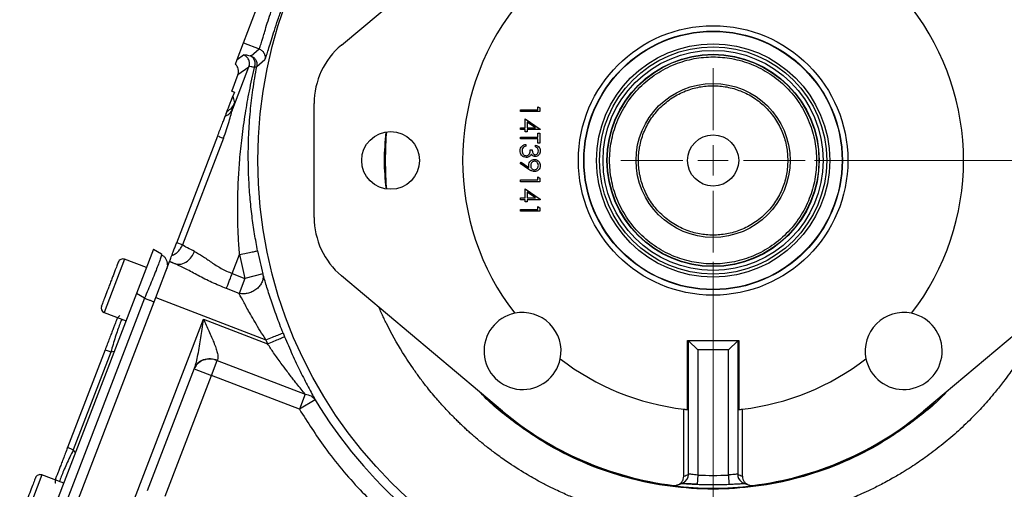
# Model space of a CAD drawing. Header units: inches. Extents: x 0.6 to 16.3, y 0.2 to 11.5.
# Tile 10 of 12: x 9.8 to 14.1, y 6.5 to 8.5. Entities that reach past the tile are written whole.
import ezdxf

# ---------------------------------------------------------------- set-up
doc = ezdxf.new("R2010")
doc.units = ezdxf.units.IN
doc.header["$MEASUREMENT"] = 0
doc.styles.add('SLDTEXTSTYLE0', font='TXT', dxfattribs={"width": 0.75})
doc.dimstyles.new('SLDDIMSTYLE0', dxfattribs={"dimtxt": 0.137795, "dimasz": 0.14, "dimexe": 0, "dimexo": 0.0625, "dimgap": 0.034449, "dimtad": 0, "dimdec": 1, "dimlfac": 1.5, "dimrnd": 1e-09, "dimzin": 12, "dimdsep": 46, "dimtxsty": 'SLDTEXTSTYLE0', "dimblk1": 'CLOSED', "dimblk2": 'CLOSED', "dimsah": 1, "dimcen": 0.09, "dimadec": 0, "dimazin": 3, "dimtfac": 1, "dimtdec": 1, "dimtofl": 0, "dimtmove": 0, "dimatfit": 3, "dimldrblk": 'CLOSED', "dimfxl": 0, "dimfrac": 2, "dimtolj": 1, "dimtzin": 12, "dimarcsym": 0})
doc.dimstyles.new('SLDDIMSTYLE1', dxfattribs={"dimtxt": 0.137795, "dimasz": 0.14, "dimexe": 0, "dimexo": 0.0625, "dimgap": 0.034449, "dimtad": 0, "dimtih": 1, "dimtoh": 1, "dimdec": 1, "dimlfac": 1.5, "dimrnd": 1e-09, "dimzin": 12, "dimdsep": 46, "dimtxsty": 'SLDTEXTSTYLE0', "dimblk1": 'CLOSED', "dimblk2": 'CLOSED', "dimsah": 1, "dimcen": 0.09, "dimadec": 0, "dimazin": 3, "dimtfac": 1, "dimtofl": 0, "dimtmove": 0, "dimatfit": 3, "dimldrblk": 'CLOSED', "dimfxl": 0, "dimfrac": 2, "dimtolj": 1, "dimtzin": 12, "dimarcsym": 0})
doc.dimstyles.new('SLDDIMSTYLE2', dxfattribs={"dimtxt": 0.137795, "dimasz": 0.14, "dimexe": 0, "dimexo": 0.0625, "dimgap": 0.034449, "dimtad": 0, "dimdec": 1, "dimlfac": 1.5, "dimrnd": 1e-09, "dimzin": 12, "dimdsep": 46, "dimtxsty": 'SLDTEXTSTYLE0', "dimblk1": 'CLOSED', "dimblk2": 'CLOSED', "dimsah": 1, "dimcen": 0.09, "dimadec": 0, "dimazin": 3, "dimtfac": 1, "dimtmove": 0, "dimatfit": 0, "dimldrblk": 'CLOSED', "dimfxl": 0, "dimfrac": 2, "dimtolj": 1, "dimtzin": 12, "dimarcsym": 0})
doc.dimstyles.new('SLDDIMSTYLE3', dxfattribs={"dimtxt": 0.137795, "dimasz": 0.14, "dimexe": 0, "dimexo": 0.0625, "dimgap": 0.034449, "dimtad": 0, "dimtih": 1, "dimtoh": 1, "dimdec": 1, "dimlfac": 1.5, "dimrnd": 1e-09, "dimzin": 12, "dimdsep": 46, "dimtxsty": 'SLDTEXTSTYLE0', "dimblk1": 'CLOSED', "dimblk2": 'CLOSED', "dimsah": 1, "dimcen": 0.09, "dimadec": 0, "dimazin": 3, "dimtfac": 1, "dimtdec": 1, "dimtofl": 0, "dimtmove": 0, "dimatfit": 3, "dimldrblk": 'CLOSED', "dimfxl": 0, "dimfrac": 2, "dimtolj": 1, "dimtzin": 12, "dimarcsym": 0})

# ---------------------------------------------------------------- blocks, each defined once
blk = doc.blocks.new('_Closed')
at = {"color": 0, "linetype": 'ByBlock', "lineweight": -2}
for p, q in [((-1, 0.166667), (0, 0)), ((-1, 0.166667), (-1, -0.166667)), ((0, 0), (-1, -0.166667)), ((0, 0), (-1, 0))]:
    blk.add_line(p, q, dxfattribs=at)
blk = doc.blocks.new('_D')
at = {"color": 7, "linetype": 'Continuous', "lineweight": 0}
for p, q in [((14.8995, 6.9809), (14.8995, 3.7392)), ((12.0129, 5.3139), (12.0129, 3.7392)), ((13.0997, 3.9771), (13.0577, 3.9771)), ((13.0577, 3.9771), (13.0577, 3.7583)), ((13.4052, 3.9771), (13.4471, 3.9771)), ((13.4471, 3.9771), (13.4471, 3.7583)), ((12.0129, 3.7786), (12.9369, 3.7786)), ((13.0577, 3.7583), (13.0997, 3.7583)), ((13.4471, 3.7583), (13.4052, 3.7583)), ((14.8995, 3.7786), (13.568, 3.7786))]:
    blk.add_line(p, q, dxfattribs=at)
at = {"color": 7, "linetype": 'Continuous', "lineweight": 18, "xscale": 0.14, "yscale": 0.14, "rotation": 180.0000000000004}
blk.add_blockref('_Closed', (12.0129, 3.7786), dxfattribs=at)
at = {"color": 7, "linetype": 'Continuous', "lineweight": 18, "xscale": 0.14, "yscale": 0.14}
blk.add_blockref('_Closed', (14.8995, 3.7786), dxfattribs=at)
at = {"color": 7, "linetype": 'Continuous', "lineweight": 18, "char_height": 0.1378, "attachment_point": 1, "style": 'SLDTEXTSTYLE0'}
for s, insert in [('110', (13.0997, 3.9359)), ('4.3', (13.1252, 3.7298))]:
    blk.add_mtext(s, dxfattribs=dict(at, insert=insert))
blk = doc.blocks.new('_D_1')
at = {"color": 7, "linetype": 'Continuous', "lineweight": 0}
for p, q in [((13.4908, 9.9274), (15.8627, 9.9274)), ((15.8233, 9.9274), (15.8233, 9.0832)), ((15.6706, 9.0552), (15.6286, 9.0552)), ((15.6286, 9.0552), (15.6286, 8.8364)), ((15.9761, 9.0552), (16.0181, 9.0552)), ((16.0181, 9.0552), (16.0181, 8.8364)), ((15.6286, 8.8364), (15.6706, 8.8364)), ((16.0181, 8.8364), (15.9761, 8.8364)), ((15.8233, 5.0577), (15.8233, 8.6303)), ((14.0917, 5.0577), (15.8627, 5.0577))]:
    blk.add_line(p, q, dxfattribs=at)
at = {"color": 7, "linetype": 'Continuous', "lineweight": 18, "xscale": 0.14, "yscale": 0.14}
for p, rotation in [((15.8233, 9.9274), 90.0000000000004), ((15.8233, 5.0577), 270.0000000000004)]:
    blk.add_blockref('_Closed', p, dxfattribs=dict(at, rotation=rotation))
at = {"color": 7, "linetype": 'Continuous', "lineweight": 18, "char_height": 0.1378, "attachment_point": 1, "style": 'SLDTEXTSTYLE0'}
for s, insert in [('186', (15.6706, 9.0141)), ('7.3', (15.6961, 8.8079))]:
    blk.add_mtext(s, dxfattribs=dict(at, insert=insert))
blk = doc.blocks.new('_D_2')
at = {"color": 7, "linetype": 'Continuous', "lineweight": 0}
for p, q in [((12.8462, 7.4358), (12.8462, 4.6724)), ((12.0129, 5.3139), (12.0129, 4.6724)), ((12.3314, 4.9102), (12.2895, 4.9102)), ((12.2895, 4.9102), (12.2895, 4.6915)), ((12.5351, 4.9102), (12.5771, 4.9102)), ((12.5771, 4.9102), (12.5771, 4.6915)), ((12.0129, 4.7118), (11.7629, 4.7118)), ((12.2895, 4.6915), (12.3314, 4.6915)), ((12.5771, 4.6915), (12.5351, 4.6915)), ((12.8462, 4.7118), (13.0962, 4.7118))]:
    blk.add_line(p, q, dxfattribs=at)
at = {"color": 7, "linetype": 'Continuous', "lineweight": 18, "xscale": 0.14, "yscale": 0.14}
blk.add_blockref('_Closed', (12.0129, 4.7118, -0.5987), dxfattribs=at)
at = {"color": 7, "linetype": 'Continuous', "lineweight": 18, "xscale": 0.14, "yscale": 0.14, "rotation": 180.0000000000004}
blk.add_blockref('_Closed', (12.8462, 4.7118, -0.5987), dxfattribs=at)
at = {"color": 7, "linetype": 'Continuous', "lineweight": 18, "char_height": 0.1378, "attachment_point": 1, "style": 'SLDTEXTSTYLE0'}
for s, insert in [('32', (12.3314, 4.8691)), ('1.3', (12.306, 4.663))]:
    blk.add_mtext(s, dxfattribs=dict(at, insert=insert))
blk = doc.blocks.new('_D_5')
at = {"color": 7, "linetype": 'Continuous', "lineweight": 0}
for p, q in [((13.2845, 7.8741), (15.3899, 7.8741)), ((15.3505, 7.8741), (15.3505, 6.0344)), ((15.1978, 6.0064), (15.1558, 6.0064)), ((15.1558, 6.0064), (15.1558, 5.7877)), ((15.5032, 6.0064), (15.5452, 6.0064)), ((15.5452, 6.0064), (15.5452, 5.7877)), ((15.1558, 5.7877), (15.1978, 5.7877)), ((15.5452, 5.7877), (15.5032, 5.7877)), ((15.3505, 5.0577), (15.3505, 5.5815)), ((14.0917, 5.0577), (15.3899, 5.0577))]:
    blk.add_line(p, q, dxfattribs=at)
at = {"color": 7, "linetype": 'Continuous', "lineweight": 18, "xscale": 0.14, "yscale": 0.14}
for p, rotation in [((15.3505, 7.8741, -0.5987), 90.0000000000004), ((15.3505, 5.0577, -0.5987), 270.0000000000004)]:
    blk.add_blockref('_Closed', p, dxfattribs=dict(at, rotation=rotation))
at = {"color": 7, "linetype": 'Continuous', "lineweight": 18, "char_height": 0.1378, "attachment_point": 1, "style": 'SLDTEXTSTYLE0'}
for s, insert in [('107', (15.1978, 5.9653)), ('4.2', (15.2232, 5.7591))]:
    blk.add_mtext(s, dxfattribs=dict(at, insert=insert))
blk = doc.blocks.new('SW_CENTERMARKSYMBOL_1')
at = {"color": 0, "linetype": 'Continuous', "lineweight": 18}
for p, q in [((0, 0.1312), (0, 0.399)), ((0, 0), (0, 0.0656)), ((-0.1312, 0), (-0.399, 0)), ((0, 0), (-0.0656, 0)), ((0, 0), (0, -0.0656)), ((0, 0), (0.0656, 0)), ((0.1312, 0), (0.399, 0)), ((0, -0.1312), (0, -0.399))]:
    blk.add_line(p, q, dxfattribs=at)

msp = doc.modelspace()

# ---------------------------------------------------------------- linework, layer by layer
at = {"color": 7, "linetype": 'Continuous', "lineweight": 25}
for p, q in [((11.2373, 8.3732), (11.9352, 8.9592)), ((10.8137, 8.3833), (10.995, 8.8557)), ((10.7862, 8.3116), (10.8137, 8.3833)), ((10.8137, 8.3833), (10.8813, 8.3574)), ((10.8463, 8.3263), (10.8813, 8.3574)), ((10.7782, 8.2909), (10.7862, 8.3116)), ((10.7862, 8.3116), (10.814, 8.3313)), ((10.8712, 8.281), (10.906, 8.3113)), ((10.7672, 8.0979), (10.837, 8.2797)), ((10.7896, 8.2461), (10.837, 8.2797)), ((10.7896, 8.2461), (10.7624, 8.1753)), ((10.762, 8.1743), (10.7624, 8.1753)), ((10.762, 8.1743), (10.7627, 8.174)), ((10.7624, 8.1753), (10.7627, 8.174)), ((10.7627, 8.174), (10.7745, 8.1695)), ((10.7745, 8.1695), (10.7677, 8.1518)), ((10.7677, 8.1518), (10.774, 8.1235)), ((11.1194, 7.6278), (11.1194, 8.1204)), ((12.0877, 8.0931), (12.0877, 8.106)), ((12.0877, 8.106), (12.0962, 8.1011)), ((12.0962, 8.1011), (12.0962, 8.0857)), ((12.0129, 8.0857), (12.0129, 8.0931)), ((12.0129, 8.0931), (12.0877, 8.0931)), ((12.0962, 8.0857), (12.0129, 8.0857)), ((12.0129, 8.0077), (12.0129, 8.0151)), ((12.0129, 8.0151), (12.0321, 8.0151)), ((12.0321, 8.0151), (12.0321, 8.0547)), ((12.0321, 8.0547), (12.0983, 8.0092)), ((12.0407, 8.04), (12.0407, 8.0151)), ((12.0768, 8.0151), (12.0407, 8.04)), ((12.0407, 8.0151), (12.0768, 8.0151)), ((10.5243, 7.5179), (10.7018, 7.9801)), ((10.7267, 7.9705), (10.5493, 7.5083)), ((12.0321, 8.0077), (12.0129, 8.0077)), ((12.0129, 7.9745), (12.0877, 7.9745)), ((12.0129, 7.9671), (12.0129, 7.9745)), ((12.0321, 7.998), (12.0321, 8.0077)), ((12.0407, 7.998), (12.0321, 7.998)), ((12.0983, 8.0077), (12.0407, 8.0077)), ((12.0407, 8.0077), (12.0407, 7.998)), ((12.0877, 7.9927), (12.0962, 7.9927)), ((12.0877, 7.9745), (12.0877, 7.9927)), ((12.0962, 7.9927), (12.0962, 7.9489)), ((12.0983, 8.0092), (12.0983, 8.0077)), ((12.0877, 7.9671), (12.0129, 7.9671)), ((12.0353, 7.9436), (12.0353, 7.9361)), ((12.077, 7.9329), (12.077, 7.9404)), ((12.0877, 7.9489), (12.0877, 7.9671)), ((12.0962, 7.9489), (12.0877, 7.9489)), ((12.0545, 7.9201), (12.0631, 7.9201)), ((12.0107, 7.8613), (12.0149, 7.8673)), ((12.0483, 7.8356), (12.0107, 7.8613)), ((12.0149, 7.8673), (12.0488, 7.8441)), ((12.0877, 7.7897), (12.0877, 7.8025)), ((12.0877, 7.8025), (12.0962, 7.7976)), ((12.0129, 7.7822), (12.0129, 7.7897)), ((12.0129, 7.7897), (12.0877, 7.7897)), ((12.0962, 7.7822), (12.0129, 7.7822)), ((12.0962, 7.7976), (12.0962, 7.7822)), ((12.0321, 7.7117), (12.0321, 7.7512)), ((12.0321, 7.7512), (12.0983, 7.7058)), ((12.0407, 7.7366), (12.0407, 7.7117)), ((12.0768, 7.7117), (12.0407, 7.7366)), ((12.0129, 7.7042), (12.0129, 7.7117)), ((12.0129, 7.7117), (12.0321, 7.7117)), ((12.0321, 7.7042), (12.0129, 7.7042)), ((12.0321, 7.6946), (12.0321, 7.7042)), ((12.0407, 7.6946), (12.0321, 7.6946)), ((12.0407, 7.7117), (12.0768, 7.7117)), ((12.0983, 7.7042), (12.0407, 7.7042)), ((12.0407, 7.7042), (12.0407, 7.6946)), ((12.0877, 7.6743), (12.0962, 7.6694)), ((12.0877, 7.6615), (12.0877, 7.6743)), ((12.0983, 7.7058), (12.0983, 7.7042)), ((12.0129, 7.6615), (12.0877, 7.6615)), ((12.0129, 7.654), (12.0129, 7.6615)), ((12.0962, 7.654), (12.0129, 7.654)), ((12.0962, 7.6694), (12.0962, 7.654)), ((10.5493, 7.5083), (10.5243, 7.5179)), ((10.4245, 7.4903), (10.3506, 7.2979)), ((10.4245, 7.4903), (10.4587, 7.4698)), ((10.7646, 7.3846), (10.7963, 7.4673)), ((10.7963, 7.4673), (10.8197, 7.3635)), ((10.3937, 7.4101), (10.2991, 7.4464)), ((10.4334, 7.2809), (10.493, 7.4363)), ((10.4845, 7.4229), (10.481, 7.4051)), ((10.493, 7.4363), (10.4937, 7.438)), ((10.493, 7.4363), (10.5185, 7.4266)), ((10.4937, 7.438), (10.5185, 7.4266)), ((10.7646, 7.3846), (10.8197, 7.3635)), ((10.8972, 7.383), (10.8197, 7.3635)), ((11.9352, 6.789), (11.2373, 7.375)), ((14.4552, 7.375), (13.7572, 6.789)), ((10.8197, 7.3635), (10.7947, 7.2982)), ((10.3506, 7.2979), (9.99, 6.3584)), ((10.3848, 7.2774), (10.3506, 7.2979)), ((10.7947, 7.2982), (10.7395, 7.3194)), ((10.3848, 7.2774), (10.0291, 6.3508)), ((10.0689, 6.3315), (10.4334, 7.2809)), ((10.4334, 7.2809), (10.9107, 7.0977)), ((10.2107, 7.2161), (10.3053, 7.1798)), ((10.2853, 6.2627), (10.6402, 7.1872)), ((10.6402, 7.1872), (10.9176, 7.0807)), ((10.9107, 7.0977), (10.9176, 7.0807)), ((12.735, 6.7957), (12.735, 7.0941)), ((12.735, 7.0941), (12.9574, 7.0941)), ((12.7397, 6.5154), (12.7397, 7.094)), ((12.7397, 7.094), (12.7795, 7.0541)), ((12.9527, 7.094), (12.9129, 7.0541)), ((12.9527, 7.094), (12.9527, 6.5154)), ((12.9574, 7.0941), (12.9574, 6.7957)), ((10.2142, 7.054), (10.0517, 6.6309)), ((10.2391, 7.0445), (10.0766, 6.6214)), ((12.9129, 7.0541), (12.7795, 7.0541)), ((12.7795, 7.0541), (12.7795, 6.5124)), ((12.9129, 6.5124), (12.9129, 7.0541)), ((10.675, 6.943), (10.7, 7.0083)), ((10.7, 7.0083), (10.701, 7.0107)), ((10.7, 7.0083), (11.0803, 6.8623)), ((10.3985, 6.446), (10.6017, 6.9753)), ((10.6003, 6.9717), (10.675, 6.943)), ((10.4746, 6.4209), (10.675, 6.943)), ((11.0553, 6.797), (10.675, 6.943)), ((11.0803, 6.8623), (11.0553, 6.797)), ((11.1238, 6.8382), (11.0553, 6.797)), ((12.7195, 6.5076), (12.7195, 6.7974)), ((12.9729, 6.5076), (12.9729, 6.7974)), ((10.0353, 6.4765), (9.9407, 6.5128)), ((12.7795, 6.5124), (12.7776, 6.4725)), ((12.9129, 6.5124), (12.9148, 6.4725))]:
    msp.add_line(p, q, dxfattribs=at)
at = {"color": 8, "linetype": 'Continuous', "lineweight": 25}
for p, q in [((10.2991, 7.4464), (10.2107, 7.2161)), ((10.2543, 7.0469), (10.2391, 7.0445)), ((10.0863, 6.6094), (10.0766, 6.6214)), ((9.9407, 6.5128), (9.858, 6.2974))]:
    msp.add_line(p, q, dxfattribs=at)
at = {"color": 7, "linetype": 'Continuous', "lineweight": 25, "flags": 128}
for points in [[(11.4281, 7.8741), (11.4316, 7.9741), (11.4335, 7.998)], [(11.4335, 7.7502), (11.4316, 7.7741), (11.4281, 7.8741)], [(12.9678, 6.4841), (12.9727, 6.4807), (12.9779, 6.4782)]]:
    msp.add_lwpolyline(points, dxfattribs=at)
at = {"color": 7, "linetype": 'Continuous', "lineweight": 25}
for centre, radius in [((12.8462, 7.8741), 1.9709), ((12.8462, 7.8741), 0.5833), ((12.8462, 7.8741), 0.5597), ((12.8462, 7.8741), 0.5583), ((12.8462, 7.8741), 0.5049), ((12.8462, 7.8741), 0.4918), ((12.8462, 7.8741), 0.4765), ((12.8462, 7.8741), 0.4593), ((12.8462, 7.8741), 0.4593), ((12.8462, 7.8741), 0.458), ((12.8462, 7.8741), 0.3333), ((11.4502, 7.8741), 0.125), ((12.8462, 7.8741), 0.1107)]:
    msp.add_circle(centre, radius, dxfattribs=at)
for centre, radius, start, end in [((12.8462, 7.8741), 1.0842, 142.3827, 217.6173), ((12.8462, 7.8741), 1.0842, 322.3827, 37.6173), ((11.4495, 8.1204), 0.3301, 130.0159, 180), ((11.4495, 7.6278), 0.3301, 180, 229.9841), ((12.8462, 7.8741), 2.0099, 191.2238, 194.1427), ((10.2914, 7.4265), 0.0213, 69, 159), ((10.2183, 7.236), 0.0213, 159, 249), ((12.0213, 7.0492), 0.1667, 101.7066, 348.2934), ((12.0213, 7.0492), 0.1667, 348.2934, 101.7066), ((13.6712, 7.0492), 0.1667, 78.2934, 191.7066), ((13.6712, 7.0492), 0.1667, 191.7066, 78.2934), ((12.8462, 7.8741), 2.0055, 201.8575, 202.3609), ((12.8462, 7.8741), 1.0842, 232.3827, 263.2906), ((12.8462, 7.8741), 1.0842, 276.7094, 307.6173), ((12.8462, 7.8741), 2.0099, 211.0232, 228.9899), ((12.8462, 7.8741), 1.4181, 227.5194, 312.4806), ((12.8462, 7.8741), 1.4168, 229.9841, 263.0345), ((12.8462, 7.8741), 1.0842, 263.2906, 264.1124), ((12.8462, 7.8741), 1.0842, 275.8876, 276.7094), ((12.8462, 7.8741), 1.4168, 276.9655, 310.0159), ((12.8462, 7.8741), 2.0419, 304.4163, 325.5837), ((9.9331, 6.4929), 0.0213, 69, 159), ((12.8462, 7.8741), 1.3634, 267.1965, 272.8035), ((12.8462, 7.8741), 1.4034, 267.1965, 270), ((12.8462, 7.8741), 1.4034, 270, 272.8035)]:
    msp.add_arc(centre, radius, start, end, dxfattribs=at)
at = {"color": 8, "linetype": 'Continuous', "lineweight": 25}
for centre, radius, start, end in [((12.6999, 6.5152), 0.0398, 291.5753, 0.2561), ((12.9926, 6.5153), 0.0399, 179.7685, 231.4488)]:
    msp.add_arc(centre, radius, start, end, dxfattribs=at)
at = {"color": 7, "linetype": 'Continuous', "lineweight": 25}
for centre, major_axis, ratio, start_param, end_param in [((12.7394, 7.0541), (0, 0.04), 0.087489, 6.195919, 6.283185), ((12.953, 7.0541), (0, 0.04), 0.087489, 0, 0.087266), ((12.0265, 7.8741), (1.7225, 0), 0.866575, 5.1265, 5.139306), ((13.666, 7.8741), (1.7225, 0), 0.866575, 4.285472, 4.298278)]:
    msp.add_ellipse(centre, major_axis=major_axis, ratio=ratio, start_param=start_param, end_param=end_param, dxfattribs=at)
for points, knots in [([(10.8813, 8.3574), (10.8819, 8.3581), (10.8831, 8.3597), (10.8859, 8.367), (10.8893, 8.3774), (10.8934, 8.3912), (10.8986, 8.4087), (10.9061, 8.4341), (10.9162, 8.4678), (10.9295, 8.5092), (10.9446, 8.5532), (10.9592, 8.5929), (10.9726, 8.6268), (10.9846, 8.656), (10.9942, 8.6783), (11.0011, 8.6941), (11.0054, 8.7037), (11.0099, 8.7136), (11.013, 8.7204), (11.015, 8.7248), (11.0166, 8.7282), (11.0191, 8.7337), (11.0226, 8.741), (11.0264, 8.7492), (11.0331, 8.7633), (11.0412, 8.7802), (11.0491, 8.7967), (11.0562, 8.8118), (11.0619, 8.8246), (11.0624, 8.8281), (11.0627, 8.8297)], [0, 0, 0, 0, 0.04038, 0.082046, 0.125013, 0.160146, 0.201842, 0.250101, 0.312587, 0.375136, 0.439501, 0.500031, 0.539925, 0.581601, 0.625068, 0.639187, 0.654327, 0.670487, 0.687668, 0.688313, 0.692861, 0.705019, 0.716994, 0.732065, 0.75023, 0.798831, 0.840476, 0.875163, 0.939066, 1, 1, 1, 1]), ([(10.906, 8.3113), (10.9071, 8.313), (10.9092, 8.3164), (10.9151, 8.3341), (10.9233, 8.3604), (10.9338, 8.3949), (10.9468, 8.4362), (10.962, 8.4826), (10.9794, 8.5323), (10.9984, 8.5835), (11.0185, 8.6343), (11.0389, 8.6829), (11.0586, 8.7276), (11.0766, 8.7669), (11.0919, 8.7995), (11.1034, 8.8244), (11.1108, 8.8416), (11.1115, 8.8455), (11.1118, 8.8475)], [0, 0, 0, 0, 0.0631731, 0.1261265, 0.1890475, 0.2516171, 0.3139995, 0.3762339, 0.4381908, 0.500117, 0.562019, 0.6240349, 0.6862333, 0.7486086, 0.8112018, 0.8739434, 0.9369115, 1, 1, 1, 1]), ([(10.8813, 8.3574), (10.8856, 8.3552), (10.8941, 8.3509), (10.9029, 8.3393), (10.9077, 8.3255), (10.9066, 8.316), (10.906, 8.3113)], [0, 0, 0, 0, 0.250007, 0.500003, 0.750009, 1, 1, 1, 1]), ([(10.814, 8.3313), (10.8159, 8.3317), (10.8199, 8.3324), (10.8347, 8.3288), (10.842, 8.327)], [0, 0, 0, 0, 0.500031, 1, 1, 1, 1]), ([(10.8463, 8.3263), (10.846, 8.3262), (10.8455, 8.3261), (10.8432, 8.3267), (10.842, 8.327)], [0, 0, 0, 0, 0.49828, 1, 1, 1, 1]), ([(10.8615, 8.2767), (10.8628, 8.2817), (10.8653, 8.2918), (10.8621, 8.3071), (10.8544, 8.32), (10.8462, 8.3246), (10.842, 8.327)], [0, 0, 0, 0, 0.249988, 0.499996, 0.74999, 1, 1, 1, 1]), ([(10.8463, 8.3263), (10.8505, 8.3242), (10.8589, 8.3199), (10.8677, 8.3085), (10.8726, 8.295), (10.8716, 8.2856), (10.8712, 8.281)], [0, 0, 0, 0, 0.250008, 0.499996, 0.750007, 1, 1, 1, 1]), ([(13.2942, 7.8741), (13.2928, 7.9014), (13.2898, 7.9577), (13.2648, 8.0412), (13.2235, 8.1215), (13.1652, 8.1931), (13.1053, 8.2418), (13.0526, 8.2726), (12.9988, 8.2971), (12.9298, 8.317), (12.8462, 8.3246), (12.7626, 8.317), (12.6791, 8.2929), (12.5988, 8.2513), (12.5272, 8.1932), (12.4785, 8.1332), (12.4477, 8.0805), (12.4232, 8.0267), (12.4034, 7.9577), (12.3957, 7.8741), (12.4034, 7.7905), (12.4274, 7.707), (12.469, 7.6267), (12.5272, 7.5551), (12.5871, 7.5064), (12.6398, 7.4756), (12.6936, 7.4511), (12.7626, 7.4313), (12.8462, 7.4236), (12.9298, 7.4313), (13.0133, 7.4553), (13.0936, 7.4969), (13.1653, 7.5551), (13.2139, 7.615), (13.2447, 7.6677), (13.2691, 7.7215), (13.2898, 7.7905), (13.2928, 7.8468), (13.2942, 7.8741)], [0, 0, 0, 0, 0.029124, 0.059993, 0.092145, 0.124979, 0.157814, 0.173908, 0.190007, 0.220876, 0.25, 0.279124, 0.309993, 0.342145, 0.374979, 0.407814, 0.423908, 0.440007, 0.470876, 0.5, 0.529124, 0.559993, 0.592145, 0.624979, 0.657814, 0.673908, 0.690007, 0.720876, 0.75, 0.779124, 0.809993, 0.842145, 0.874979, 0.907814, 0.923908, 0.940007, 0.970876, 1, 1, 1, 1]), ([(10.7896, 8.2461), (10.7907, 8.25), (10.793, 8.2579), (10.7916, 8.27), (10.787, 8.2817), (10.7813, 8.2877), (10.7782, 8.2909)], [0, 0, 0, 0, 0.243611, 0.50033, 0.731321, 1, 1, 1, 1]), ([(10.7963, 7.4673), (10.7945, 7.493), (10.7907, 7.5465), (10.7883, 7.6274), (10.7884, 7.7095), (10.7912, 7.7923), (10.7971, 7.8801), (10.8068, 7.9761), (10.8209, 8.0754), (10.8388, 8.1767), (10.8538, 8.2425), (10.8615, 8.2767)], [0, 0, 0, 0, 0.092951, 0.193499, 0.293193, 0.391315, 0.496149, 0.61648, 0.747278, 0.868577, 1, 1, 1, 1]), ([(10.8748, 7.4829), (10.8702, 7.5072), (10.8608, 7.5572), (10.8498, 7.6346), (10.8412, 7.7164), (10.8357, 7.8014), (10.8336, 7.8916), (10.8356, 7.987), (10.8425, 8.0845), (10.8538, 8.1833), (10.8652, 8.2474), (10.8712, 8.281)], [0, 0, 0, 0, 0.089372, 0.183945, 0.284031, 0.389896, 0.497939, 0.619571, 0.748302, 0.868522, 1, 1, 1, 1]), ([(10.8615, 8.2767), (10.8559, 8.278), (10.8428, 8.2809), (10.8391, 8.2801), (10.837, 8.2797)], [0, 0, 0, 0, 0.430264, 1, 1, 1, 1]), ([(10.8712, 8.281), (10.8704, 8.2799), (10.8689, 8.2779), (10.864, 8.2771), (10.8615, 8.2767)], [0, 0, 0, 0, 0.5011681, 1, 1, 1, 1]), ([(13.1695, 7.8741), (13.1685, 7.8938), (13.1663, 7.9345), (13.1483, 7.9947), (13.1185, 8.0527), (13.0765, 8.1044), (13.0248, 8.1464), (12.9668, 8.1764), (12.9066, 8.1937), (12.8462, 8.1993), (12.7859, 8.1937), (12.7256, 8.1764), (12.6677, 8.1464), (12.616, 8.1044), (12.5739, 8.0527), (12.5439, 7.9947), (12.5266, 7.9345), (12.5211, 7.8741), (12.5266, 7.8138), (12.5439, 7.7535), (12.5739, 7.6956), (12.616, 7.6439), (12.6677, 7.6018), (12.7256, 7.5718), (12.7859, 7.5545), (12.8462, 7.549), (12.9066, 7.5545), (12.9668, 7.5718), (13.0248, 7.6018), (13.0765, 7.6439), (13.1185, 7.6956), (13.1483, 7.7535), (13.1663, 7.8138), (13.1685, 7.8544), (13.1695, 7.8741)], [0, 0, 0, 0, 0.029129, 0.060003, 0.09216, 0.125, 0.15784, 0.189997, 0.220871, 0.25, 0.279129, 0.310003, 0.34216, 0.375, 0.40784, 0.439997, 0.470871, 0.5, 0.529129, 0.560003, 0.59216, 0.625, 0.65784, 0.689997, 0.720871, 0.75, 0.779129, 0.810003, 0.84216, 0.875, 0.90784, 0.939997, 0.970871, 1, 1, 1, 1]), ([(10.7418, 8.0845), (10.746, 8.0953), (10.7512, 8.1089), (10.7603, 8.1325), (10.7642, 8.1429), (10.7661, 8.1477), (10.7669, 8.1499), (10.7674, 8.151), (10.7676, 8.1515), (10.7677, 8.1518)], [0, 0, 0, 0, 0.73527, 0.927819, 0.977705, 0.991687, 0.99634, 0.998249, 1, 1, 1, 1]), ([(10.7267, 7.9705), (10.7313, 7.9828), (10.7402, 8.0072), (10.7509, 8.0422), (10.7597, 8.0738), (10.7648, 8.09), (10.7672, 8.0979)], [0, 0, 0, 0, 0.264543, 0.522623, 0.768575, 1, 1, 1, 1]), ([(10.7345, 8.0654), (10.7417, 8.0694), (10.7562, 8.0775), (10.7635, 8.0911), (10.7672, 8.0979)], [0, 0, 0, 0, 0.499998, 1, 1, 1, 1]), ([(10.7672, 8.0979), (10.7693, 8.1047), (10.7736, 8.1182), (10.7739, 8.1217), (10.774, 8.1235)], [0, 0, 0, 0, 0.499976, 1, 1, 1, 1]), ([(10.7018, 7.9801), (10.7081, 7.9967), (10.7175, 8.0211), (10.7285, 8.0499), (10.7325, 8.0602), (10.7345, 8.0654)], [0, 0, 0, 0, 0.517396, 0.759937, 1, 1, 1, 1]), ([(10.7345, 8.0654), (10.7362, 8.0698), (10.74, 8.0796), (10.7412, 8.0828), (10.7418, 8.0845)], [0, 0, 0, 0, 0.45417, 1, 1, 1, 1]), ([(12.0107, 7.9158), (12.0111, 7.9196), (12.0117, 7.9272), (12.0181, 7.9362), (12.0266, 7.9415), (12.0324, 7.9429), (12.0353, 7.9436)], [0, 0, 0, 0, 0.2798859, 0.5589785, 0.7792629, 1, 1, 1, 1]), ([(12.0238, 7.9296), (12.0223, 7.9272), (12.0196, 7.9229), (12.0194, 7.9178), (12.0193, 7.9156)], [0, 0, 0, 0, 0.558748, 1, 1, 1, 1]), ([(12.0353, 7.9361), (12.0329, 7.9353), (12.0286, 7.934), (12.0253, 7.9309), (12.0238, 7.9296)], [0, 0, 0, 0, 0.5606944, 1, 1, 1, 1]), ([(12.077, 7.9404), (12.0802, 7.9394), (12.0866, 7.9375), (12.0937, 7.9311), (12.0977, 7.9234), (12.0981, 7.9182), (12.0983, 7.9155)], [0, 0, 0, 0, 0.280288, 0.55968, 0.779747, 1, 1, 1, 1]), ([(12.0898, 7.9154), (12.0896, 7.9176), (12.0893, 7.9219), (12.0851, 7.9288), (12.0801, 7.9313), (12.077, 7.9329)], [0, 0, 0, 0, 0.280636, 0.560364, 1, 1, 1, 1]), ([(12.0376, 7.8869), (12.0335, 7.8875), (12.0254, 7.8887), (12.0164, 7.8965), (12.0115, 7.9061), (12.011, 7.9125), (12.0107, 7.9158)], [0, 0, 0, 0, 0.279304, 0.558838, 0.779277, 1, 1, 1, 1]), ([(12.0193, 7.9156), (12.0195, 7.9127), (12.0199, 7.907), (12.0242, 7.9), (12.0301, 7.8953), (12.0347, 7.8947), (12.0369, 7.8944)], [0, 0, 0, 0, 0.280599, 0.560151, 0.780303, 1, 1, 1, 1]), ([(12.0369, 7.8944), (12.0384, 7.8945), (12.0413, 7.8948), (12.0465, 7.8974), (12.0537, 7.9051), (12.0542, 7.9141), (12.0545, 7.9201)], [0, 0, 0, 0, 0.125587, 0.251191, 0.500605, 1, 1, 1, 1]), ([(12.0524, 7.8919), (12.0499, 7.8903), (12.0453, 7.8875), (12.04, 7.8871), (12.0376, 7.8869)], [0, 0, 0, 0, 0.559419, 1, 1, 1, 1]), ([(12.0596, 7.9009), (12.0585, 7.899), (12.0567, 7.8955), (12.0538, 7.893), (12.0524, 7.8919)], [0, 0, 0, 0, 0.559795, 1, 1, 1, 1]), ([(12.0767, 7.8912), (12.0748, 7.8913), (12.0709, 7.8916), (12.0645, 7.8946), (12.0614, 7.8985), (12.0596, 7.9009)], [0, 0, 0, 0, 0.280508, 0.560792, 1, 1, 1, 1]), ([(12.0631, 7.9201), (12.0635, 7.9153), (12.0642, 7.9083), (12.0691, 7.9014), (12.0732, 7.899), (12.0756, 7.8988), (12.0767, 7.8987)], [0, 0, 0, 0, 0.499418, 0.749016, 0.874544, 1, 1, 1, 1]), ([(12.0983, 7.9155), (12.098, 7.9122), (12.0973, 7.9054), (12.0919, 7.8974), (12.0846, 7.8922), (12.0793, 7.8915), (12.0767, 7.8912)], [0, 0, 0, 0, 0.280085, 0.559868, 0.780099, 1, 1, 1, 1]), ([(12.0767, 7.8987), (12.0789, 7.8991), (12.0833, 7.9), (12.0887, 7.9063), (12.0894, 7.912), (12.0898, 7.9154)], [0, 0, 0, 0, 0.278859, 0.560074, 1, 1, 1, 1]), ([(12.0481, 7.8529), (12.0485, 7.8566), (12.0493, 7.864), (12.0559, 7.8724), (12.0641, 7.8776), (12.0699, 7.8781), (12.0728, 7.8784)], [0, 0, 0, 0, 0.279814, 0.559489, 0.779635, 1, 1, 1, 1]), ([(12.0488, 7.8441), (12.0486, 7.8457), (12.0482, 7.8486), (12.0482, 7.8516), (12.0481, 7.8529)], [0, 0, 0, 0, 0.559944, 1, 1, 1, 1]), ([(12.0732, 7.8709), (12.0706, 7.8705), (12.0653, 7.8696), (12.0601, 7.8639), (12.0571, 7.8577), (12.0568, 7.8536), (12.0567, 7.8515)], [0, 0, 0, 0, 0.278472, 0.558424, 0.779098, 1, 1, 1, 1]), ([(12.0567, 7.8515), (12.0569, 7.8489), (12.0573, 7.8438), (12.0616, 7.8378), (12.0672, 7.8341), (12.0712, 7.8337), (12.0732, 7.8335)], [0, 0, 0, 0, 0.280319, 0.55953, 0.779753, 1, 1, 1, 1]), ([(12.0983, 7.8519), (12.0979, 7.8481), (12.097, 7.8405), (12.0902, 7.8319), (12.0817, 7.8269), (12.0757, 7.8263), (12.0727, 7.826)], [0, 0, 0, 0, 0.27973, 0.559163, 0.779612, 1, 1, 1, 1]), ([(12.0728, 7.8784), (12.0767, 7.8779), (12.0844, 7.877), (12.0927, 7.8697), (12.0975, 7.8609), (12.0981, 7.8549), (12.0983, 7.8519)], [0, 0, 0, 0, 0.279538, 0.558851, 0.779452, 1, 1, 1, 1]), ([(12.0898, 7.8522), (12.0895, 7.8548), (12.089, 7.86), (12.0848, 7.8661), (12.0794, 7.8702), (12.0753, 7.8707), (12.0732, 7.8709)], [0, 0, 0, 0, 0.280092, 0.560011, 0.780131, 1, 1, 1, 1]), ([(12.0732, 7.8335), (12.0758, 7.8339), (12.0811, 7.8347), (12.0863, 7.8401), (12.0894, 7.8461), (12.0897, 7.8502), (12.0898, 7.8522)], [0, 0, 0, 0, 0.278722, 0.558569, 0.779171, 1, 1, 1, 1]), ([(12.0727, 7.826), (12.0678, 7.8269), (12.0589, 7.8284), (12.0515, 7.8334), (12.0483, 7.8356)], [0, 0, 0, 0, 0.55819, 1, 1, 1, 1]), ([(10.5029, 7.4621), (10.5038, 7.4643), (10.5055, 7.4687), (10.5106, 7.4822), (10.5172, 7.4992), (10.522, 7.5118), (10.5243, 7.5179)], [0, 0, 0, 0, 0.243222, 0.5, 0.756778, 1, 1, 1, 1]), ([(10.5029, 7.4621), (10.5081, 7.4645), (10.5183, 7.4692), (10.5313, 7.4801), (10.5421, 7.493), (10.5469, 7.5032), (10.5493, 7.5083)], [0, 0, 0, 0, 0.2543724, 0.499996, 0.7501506, 1, 1, 1, 1]), ([(10.6019, 7.4801), (10.5908, 7.4855), (10.5668, 7.4971), (10.5554, 7.5044), (10.5493, 7.5083)], [0, 0, 0, 0, 0.462235, 1, 1, 1, 1]), ([(10.4587, 7.4698), (10.4591, 7.4694), (10.4596, 7.4689), (10.4585, 7.4649), (10.4584, 7.4646)], [0, 0, 0, 0, 0.929331, 1, 1, 1, 1]), ([(10.4845, 7.4228), (10.4843, 7.4274), (10.4837, 7.4367), (10.4783, 7.4487), (10.47, 7.4587), (10.4624, 7.4628), (10.4585, 7.4649)], [0, 0, 0, 0, 0.24674, 0.496303, 0.747818, 1, 1, 1, 1]), ([(10.4949, 7.4412), (10.4951, 7.4417), (10.4958, 7.4436), (10.4989, 7.4518), (10.5016, 7.4587), (10.5029, 7.4621)], [0, 0, 0, 0, 0.1413963, 0.5673301, 1, 1, 1, 1]), ([(10.5185, 7.4266), (10.527, 7.4253), (10.5441, 7.4227), (10.5696, 7.4358), (10.5898, 7.4558), (10.5979, 7.472), (10.6019, 7.4801)], [0, 0, 0, 0, 0.2796321, 0.5592633, 0.7796266, 1, 1, 1, 1]), ([(10.6019, 7.4801), (10.6131, 7.4738), (10.6355, 7.4612), (10.6738, 7.4336), (10.7162, 7.4059), (10.7485, 7.3917), (10.7646, 7.3846)], [0, 0, 0, 0, 0.249959, 0.501057, 0.751417, 1, 1, 1, 1]), ([(10.2713, 7.4336), (10.2713, 7.4337), (10.2714, 7.4338), (10.2678, 7.4243), (10.2603, 7.4049), (10.2524, 7.3842), (10.2454, 7.3661), (10.238, 7.3468), (10.2284, 7.3218), (10.2171, 7.2923), (10.2079, 7.2684), (10.2025, 7.2543), (10.1997, 7.2471), (10.1984, 7.2436), (10.1985, 7.244), (10.1986, 7.2441)], [0, 0, 0, 0, 0.038614, 0.158342, 0.278071, 0.342523, 0.408342, 0.474162, 0.538614, 0.658342, 0.778071, 0.842523, 0.908342, 0.974162, 1, 1, 1, 1]), ([(10.7395, 7.3194), (10.7183, 7.3281), (10.6764, 7.3453), (10.6184, 7.3752), (10.5654, 7.4043), (10.5338, 7.4193), (10.5185, 7.4266)], [0, 0, 0, 0, 0.2642314, 0.5217209, 0.767976, 1, 1, 1, 1]), ([(10.8972, 7.383), (10.898, 7.3772), (10.8995, 7.3657), (10.8947, 7.3481), (10.8855, 7.3319), (10.8718, 7.3178), (10.8547, 7.3066), (10.8353, 7.2993), (10.8147, 7.2959), (10.8014, 7.2974), (10.7947, 7.2982)], [0, 0, 0, 0, 0.1287585, 0.2551358, 0.3775421, 0.49999, 0.6267575, 0.749978, 0.8723859, 1, 1, 1, 1]), ([(10.9849, 7.1275), (10.9755, 7.1515), (10.9568, 7.1994), (10.9326, 7.2695), (10.9118, 7.3351), (10.9021, 7.367), (10.8972, 7.383)], [0, 0, 0, 0, 0.2486928, 0.4976115, 0.7473757, 1, 1, 1, 1]), ([(10.9107, 7.0977), (10.9024, 7.1107), (10.8863, 7.1359), (10.8638, 7.1733), (10.8446, 7.2064), (10.8288, 7.2347), (10.8115, 7.2665), (10.8014, 7.2856), (10.7947, 7.2982)], [0, 0, 0, 0, 0.181565, 0.353444, 0.519616, 0.647846, 0.766084, 1, 1, 1, 1]), ([(10.2626, 7.1802), (10.262, 7.1787), (10.2611, 7.1764), (10.2553, 7.1612), (10.2493, 7.1456), (10.2418, 7.126), (10.2303, 7.096), (10.2206, 7.0708), (10.2142, 7.054)], [0, 0, 0, 0, 0.250062, 0.37621, 0.5, 0.623853, 0.749938, 1, 1, 1, 1]), ([(10.2789, 7.2026), (10.2789, 7.2025), (10.2749, 7.2001), (10.2687, 7.1926), (10.2646, 7.1843), (10.2626, 7.1802)], [0, 0, 0, 0, 0.005601, 0.502801, 1, 1, 1, 1]), ([(10.6017, 6.9753), (10.6044, 6.9838), (10.6104, 7.0021), (10.6169, 7.0346), (10.6232, 7.07), (10.6288, 7.1068), (10.6344, 7.1457), (10.6382, 7.1725), (10.6402, 7.1872)], [0, 0, 0, 0, 0.134005, 0.290092, 0.46513, 0.632278, 0.799018, 1, 1, 1, 1]), ([(10.6402, 7.1872), (10.6442, 7.1786), (10.6521, 7.1615), (10.664, 7.1355), (10.6751, 7.1105), (10.6853, 7.086), (10.6937, 7.0636), (10.7001, 7.0423), (10.7037, 7.0239), (10.7018, 7.0149), (10.701, 7.0107)], [0, 0, 0, 0, 0.132326, 0.264067, 0.403478, 0.522856, 0.655449, 0.770033, 0.892837, 1, 1, 1, 1]), ([(11.0803, 6.8623), (11.0747, 6.8692), (11.0632, 6.8833), (11.046, 6.9047), (11.0304, 6.9245), (11.0164, 6.9424), (10.9982, 6.9664), (10.9738, 6.9993), (10.9454, 7.0392), (10.9263, 7.0677), (10.9176, 7.0807)], [0, 0, 0, 0, 0.117821, 0.239985, 0.320706, 0.403934, 0.49066, 0.646812, 0.838057, 1, 1, 1, 1]), ([(10.9915, 7.1112), (11.0025, 7.0854), (11.0243, 7.0337), (11.0537, 6.9722), (11.0768, 6.9263), (11.094, 6.8934), (11.1101, 6.8633), (11.1193, 6.8464), (11.1238, 6.8382)], [0, 0, 0, 0, 0.248011, 0.496933, 0.624486, 0.747202, 0.87778, 1, 1, 1, 1]), ([(10.7, 7.0083), (10.6907, 7.0109), (10.6759, 7.0152), (10.6549, 7.0139), (10.6347, 7.0086), (10.6131, 6.9956), (10.6046, 6.9796), (10.6003, 6.9717)], [0, 0, 0, 0, 0.230676, 0.366477, 0.509261, 0.756865, 1, 1, 1, 1]), ([(11.0803, 6.8623), (11.0895, 6.8605), (11.1079, 6.8569), (11.1185, 6.8445), (11.1238, 6.8382)], [0, 0, 0, 0, 0.5, 1, 1, 1, 1]), ([(11.0553, 6.797), (11.0911, 6.7412), (11.1698, 6.6186), (11.3099, 6.45), (11.4215, 6.3466), (11.4749, 6.2971)], [0, 0, 0, 0, 0.3038073, 0.6667303, 1, 1, 1, 1]), ([(10.0517, 6.6309), (10.0453, 6.6141), (10.0356, 6.5889), (10.0241, 6.5589), (10.0166, 6.5393), (10.0106, 6.5237), (10.0048, 6.5085), (10.0039, 6.5063), (10.0033, 6.5048)], [0, 0, 0, 0, 0.250062, 0.37621, 0.5, 0.623853, 0.749938, 1, 1, 1, 1]), ([(9.913, 6.5001), (9.913, 6.5002), (9.9132, 6.5007), (9.912, 6.4975), (9.9093, 6.4905), (9.904, 6.4768), (9.895, 6.4532), (9.8837, 6.4239), (9.8741, 6.3989), (9.8667, 6.3796), (9.8597, 6.3614), (9.8516, 6.3401), (9.8474, 6.3294), (9.8448, 6.3224)], [0, 0, 0, 0, 0.024871, 0.103544, 0.182216, 0.259254, 0.402362, 0.545471, 0.622509, 0.701181, 0.779854, 0.856892, 1, 1, 1, 1]), ([(10.0005, 6.4772), (10.0005, 6.4772), (9.9991, 6.4817), (9.9996, 6.4914), (10.0021, 6.5003), (10.0033, 6.5048)], [0, 0, 0, 0, 0.005601, 0.5028, 1, 1, 1, 1]), ([(12.6744, 6.4678), (12.6789, 6.4677), (12.688, 6.4675), (12.7009, 6.4729), (12.7112, 6.4819), (12.7182, 6.494), (12.7191, 6.5031), (12.7195, 6.5076)], [0, 0, 0, 0, 0.1998998, 0.3997895, 0.5998555, 0.79962, 1, 1, 1, 1]), ([(12.6936, 6.4701), (12.6953, 6.4708), (12.7023, 6.4734), (12.7092, 6.4761), (12.7145, 6.4782)], [0, 0, 0, 0, 0.24041, 1, 1, 1, 1]), ([(12.7795, 6.5124), (12.775, 6.5128), (12.766, 6.5137), (12.754, 6.5151), (12.745, 6.5159), (12.7407, 6.5159), (12.7399, 6.5155), (12.7397, 6.5154)], [0, 0, 0, 0, 0.228136, 0.456134, 0.683525, 0.909878, 1, 1, 1, 1]), ([(12.9527, 6.5154), (12.9519, 6.5156), (12.9503, 6.516), (12.9424, 6.5155), (12.9316, 6.5143), (12.9211, 6.5132), (12.9148, 6.5126), (12.9129, 6.5124)], [0, 0, 0, 0, 0.225663, 0.451338, 0.677827, 0.905494, 1, 1, 1, 1]), ([(12.9729, 6.5076), (12.9733, 6.5031), (12.9742, 6.4941), (12.9811, 6.4821), (12.9913, 6.473), (13.0042, 6.4675), (13.0134, 6.4677), (13.018, 6.4678)], [0, 0, 0, 0, 0.198384, 0.396743, 0.595712, 0.795433, 1, 1, 1, 1]), ([(12.9779, 6.4782), (12.9797, 6.4775), (12.9866, 6.4748), (12.9936, 6.4721), (12.9988, 6.4701)], [0, 0, 0, 0, 0.252824, 1, 1, 1, 1]), ([(12.7787, 6.4724), (12.7766, 6.4725), (12.7671, 6.4729), (12.7506, 6.4738), (12.7311, 6.4748), (12.7184, 6.4755), (12.7038, 6.4759), (12.7184, 6.4755), (12.7311, 6.4748), (12.7506, 6.4738), (12.7671, 6.4729), (12.7766, 6.4725), (12.7787, 6.4724)], [0, 0, 0, 0, 0.0366638, 0.165553, 0.2901233, 0.4036827, 0.5, 0.5963173, 0.7098767, 0.834447, 0.9633362, 1, 1, 1, 1]), ([(12.9148, 6.4724), (12.9209, 6.4727), (12.9344, 6.4734), (12.954, 6.4745), (12.9711, 6.4754), (12.9821, 6.4758), (12.9875, 6.4758), (12.9876, 6.4758), (12.9876, 6.4758)], [0, 0, 0, 0, 0.176869, 0.396477, 0.612422, 0.798679, 0.943095, 1, 1, 1, 1])]:
    msp.add_open_spline(points, degree=3, knots=knots, dxfattribs=at)
for points in [[(10.837, 8.2797), (10.8383, 8.2848), (10.8409, 8.295), (10.837, 8.3106), (10.828, 8.324), (10.8186, 8.3289), (10.814, 8.3313)], [(10.774, 8.1235), (10.7703, 8.1157), (10.7627, 8.1001), (10.7488, 8.0897), (10.7418, 8.0845)], [(10.7018, 7.9801), (10.7075, 7.9779), (10.7189, 7.9735), (10.7241, 7.9715), (10.7267, 7.9705)], [(10.7963, 7.4673), (10.8064, 7.4693), (10.8265, 7.4733), (10.8521, 7.4784), (10.8703, 7.482), (10.8733, 7.4826), (10.8748, 7.4829)], [(10.7395, 7.3194), (10.7409, 7.3231), (10.7438, 7.3304), (10.7499, 7.3464), (10.757, 7.3648), (10.762, 7.378), (10.7646, 7.3846)], [(10.4259, 7.2616), (10.4253, 7.2618), (10.4242, 7.2622), (10.415, 7.2658), (10.4016, 7.2709), (10.3904, 7.2752), (10.3848, 7.2774)], [(10.9107, 7.0977), (10.9202, 7.1015), (10.9392, 7.1092), (10.9634, 7.1189), (10.9807, 7.1258), (10.9835, 7.1269), (10.9849, 7.1275)], [(10.9176, 7.0807), (10.9271, 7.0846), (10.946, 7.0924), (10.9701, 7.1024), (10.9874, 7.1094), (10.9901, 7.1106), (10.9915, 7.1112)], [(10.2391, 7.0445), (10.2355, 7.0459), (10.2283, 7.0486), (10.2204, 7.0516), (10.2152, 7.0536), (10.2145, 7.0539), (10.2142, 7.054)], [(10.6017, 6.9753), (10.606, 6.9833), (10.6147, 6.9992), (10.6401, 7.0137), (10.6705, 7.0191), (10.6908, 7.0135), (10.701, 7.0107)], [(10.0766, 6.6214), (10.073, 6.6227), (10.0658, 6.6255), (10.058, 6.6285), (10.0527, 6.6305), (10.0521, 6.6308), (10.0517, 6.6309)]]:
    msp.add_open_spline(points, degree=3, dxfattribs=at)
at = {"color": 8, "linetype": 'Continuous', "lineweight": 25}
for points, knots in [([(11.4318, 7.7516), (11.4277, 7.7925), (11.4197, 7.8739), (11.4277, 7.9554), (11.4317, 7.996)], [0, 0, 0, 0, 0.501156, 1, 1, 1, 1]), ([(10.4584, 7.4646), (10.4577, 7.4618), (10.4566, 7.4573), (10.4532, 7.4468), (10.4485, 7.4335), (10.4408, 7.4128), (10.4289, 7.3825), (10.4152, 7.349), (10.4003, 7.3134), (10.39, 7.2895), (10.3848, 7.2774)], [0, 0, 0, 0, 0.125024, 0.200601, 0.275598, 0.423758, 0.571923, 0.722297, 0.858111, 1, 1, 1, 1]), ([(14.2928, 7.2387), (14.2911, 7.2346), (14.2814, 7.2122), (14.2607, 7.1692), (14.2369, 7.1235), (14.2175, 7.0891), (14.2055, 7.0685), (14.1937, 7.0489), (14.1821, 7.0303), (14.1708, 7.0127), (14.1599, 6.9961), (14.1466, 6.9765), (14.1281, 6.9502), (14.1011, 6.9136), (14.0711, 6.8756), (14.0412, 6.8401), (14.0151, 6.8106), (13.9891, 6.7828), (13.9515, 6.7443), (13.9005, 6.6961), (13.8342, 6.64), (13.7683, 6.5902), (13.7127, 6.5525), (13.6654, 6.5228), (13.6203, 6.4963), (13.5702, 6.4693), (13.5222, 6.4456), (13.4829, 6.4278), (13.4538, 6.4154), (13.4314, 6.4063), (13.4121, 6.3988), (13.3921, 6.3912), (13.3713, 6.3837), (13.3497, 6.3763), (13.3274, 6.369), (13.2921, 6.358), (13.2491, 6.346), (13.2035, 6.3349), (13.1752, 6.3287), (13.161, 6.3258), (13.1562, 6.3248), (13.1428, 6.3222), (13.1164, 6.3172), (13.0742, 6.3104), (13.026, 6.3041), (12.9759, 6.2991), (12.9279, 6.2959), (12.885, 6.2943), (12.8499, 6.2939), (12.817, 6.2942), (12.7804, 6.2952), (12.7314, 6.2979), (12.6803, 6.3025), (12.6316, 6.3085), (12.5888, 6.315), (12.5452, 6.3228), (12.4898, 6.3344), (12.4277, 6.3499), (12.3622, 6.3695), (12.3011, 6.3905), (12.2437, 6.4129), (12.1949, 6.4342), (12.1599, 6.4508), (12.1276, 6.4668), (12.0834, 6.4899), (12.0185, 6.5273), (11.9605, 6.565), (11.9177, 6.5955), (11.8954, 6.6121), (11.8752, 6.6275), (11.8552, 6.6434), (11.8355, 6.6595), (11.8174, 6.6748), (11.801, 6.6891), (11.786, 6.7024), (11.7713, 6.716), (11.7567, 6.7297), (11.7423, 6.7436), (11.7287, 6.757), (11.7114, 6.7745), (11.6865, 6.8006), (11.6506, 6.8405), (11.6138, 6.8847), (11.5801, 6.9284), (11.5526, 6.9665), (11.5267, 7.0046), (11.4846, 7.0704), (11.45, 7.1325), (11.4243, 7.1849), (11.4175, 7.1991), (11.4109, 7.2133), (11.4044, 7.2273), (11.4004, 7.2367), (11.3996, 7.2387)], [0, 0, 0, 0, 0.003624, 0.02006, 0.039107, 0.045917, 0.052452, 0.058713, 0.064701, 0.070414, 0.075853, 0.081018, 0.089821, 0.102261, 0.118339, 0.129529, 0.140322, 0.150719, 0.16072, 0.184482, 0.208243, 0.232004, 0.252187, 0.263346, 0.277899, 0.295098, 0.310019, 0.321816, 0.330489, 0.335965, 0.341633, 0.347491, 0.353539, 0.359779, 0.366208, 0.372829, 0.390066, 0.402896, 0.411317, 0.413874, 0.414739, 0.415329, 0.425091, 0.436777, 0.450386, 0.464987, 0.478107, 0.489855, 0.500231, 0.506851, 0.516871, 0.530293, 0.547115, 0.558926, 0.570574, 0.582684, 0.595259, 0.616955, 0.635231, 0.65135, 0.669978, 0.685783, 0.694984, 0.701758, 0.71539, 0.735879, 0.763223, 0.772072, 0.77904, 0.786008, 0.792976, 0.799944, 0.806912, 0.812387, 0.817862, 0.823336, 0.828811, 0.834286, 0.839761, 0.844494, 0.854514, 0.869269, 0.888557, 0.901711, 0.914562, 0.927107, 0.93948, 0.978698, 0.985361, 0.987352, 0.991628, 0.998191, 1, 1, 1, 1]), ([(10.2868, 7.1869), (10.2866, 7.1866), (10.284, 7.1813), (10.2779, 7.1656), (10.2685, 7.1401), (10.2553, 7.1005), (10.2455, 7.0667), (10.2391, 7.0445)], [0, 0, 0, 0, 0.012712, 0.210534, 0.40835, 0.610135, 1, 1, 1, 1]), ([(13.8534, 6.8698), (13.853, 6.8693), (13.8116, 6.8221), (13.7133, 6.7436), (13.5599, 6.6383), (13.392, 6.5562), (13.2155, 6.4961), (13.0324, 6.4598), (12.8462, 6.4476), (12.66, 6.4598), (12.477, 6.4961), (12.3004, 6.5562), (12.1326, 6.6383), (11.9791, 6.7436), (11.8808, 6.8221), (11.8395, 6.8693), (11.839, 6.8698)], [0, 0, 0, 0, 0.000912, 0.084093, 0.167275, 0.250456, 0.333637, 0.416819, 0.5, 0.583181, 0.666363, 0.749544, 0.832725, 0.915907, 0.999088, 1, 1, 1, 1]), ([(10.0766, 6.6214), (10.0714, 6.6107), (10.0612, 6.5898), (10.0471, 6.5592), (10.0345, 6.5305), (10.0244, 6.5054), (10.0185, 6.4896), (10.0169, 6.4839), (10.0168, 6.4836)], [0, 0, 0, 0, 0.200439, 0.390753, 0.592238, 0.789772, 0.9873, 1, 1, 1, 1])]:
    msp.add_open_spline(points, degree=3, knots=knots, dxfattribs=at)

# ---------------------------------------------------------------- block references
at = {"color": 7, "linetype": 'Continuous', "lineweight": 0}
msp.add_blockref('SW_CENTERMARKSYMBOL_1', (12.8462, 7.8741), dxfattribs=at)

# ---------------------------------------------------------------- dimensions: what is measured, and where the dimension line sits
at = {"color": 7, "linetype": 'Continuous', "lineweight": 18}
for base, p1, dimstyle, picture, middle in [((15.8233, 5.0577), (13.4514, 9.9274), 'SLDDIMSTYLE1', '_D_1', (15.8233, 8.8567)), ((15.3505, 5.0577), (13.2452, 7.8741), 'SLDDIMSTYLE3', '_D_5', (15.3505, 5.808))]:
    dim = msp.add_linear_dim(base=base, p1=p1, p2=(14.0523, 5.0577), angle=90, dimstyle=dimstyle, dxfattribs=at)
    dim.commit()
    dim.dimension.update_dxf_attribs({"geometry": picture, "text_midpoint": middle, "dimtype": 160})
for base, p1, dimstyle, picture, middle in [((12.0129, 4.7118), (12.8462, 7.4752), 'SLDDIMSTYLE2', '_D_2', (12.4333, 4.7118)), ((12.0129, 3.7786), (14.8995, 7.0202), 'SLDDIMSTYLE0', '_D', (13.2524, 3.7786))]:
    dim = msp.add_linear_dim(base=base, p1=p1, p2=(12.0129, 5.3533), dimstyle=dimstyle, dxfattribs=at)
    dim.commit()
    dim.dimension.update_dxf_attribs({"geometry": picture, "text_midpoint": middle, "dimtype": 160})

doc.saveas('drawing.dxf')
